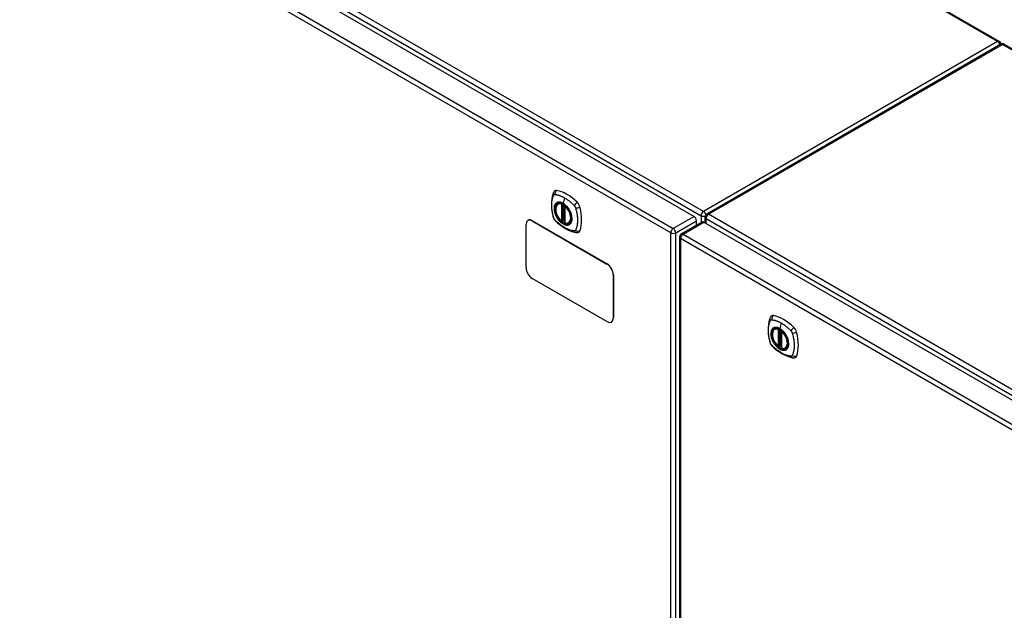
# Model space of a CAD drawing. Header units: inches. Extents: x 584 to 686, y 228 to 319.
# Tile 4 of 11: x 612 to 640, y 275 to 292. Entities that reach past the tile are written whole.
import ezdxf

# ---------------------------------------------------------------- set-up
doc = ezdxf.new("R2010")
doc.units = ezdxf.units.IN
doc.header["$MEASUREMENT"] = 0
doc.layers.add('Visible Edges(ANSI)', color=7, linetype='Continuous', lineweight=25)
doc.layers.add('Visible Tangent Edges(ANSI)', color=7, linetype='Continuous', lineweight=25)

msp = doc.modelspace()

# ---------------------------------------------------------------- linework, layer by layer
at = {"layer": 'Visible Edges(ANSI)'}
for p, q in [((593.979, 317.925), (639.626, 291.571)), ((584.571, 313.389), (630.961, 286.606)), ((639.667, 291.49), (631.322, 286.672)), ((639.766, 291.49), (685.302, 265.2)), ((627.1, 286.965), (627.11, 286.971)), ((627.295, 286.904), (627.295, 286.426)), ((626.249, 286.496), (626.245, 286.494)), ((626.37, 286.481), (628.491, 285.257)), ((626.374, 286.484), (628.495, 285.259)), ((627.226, 286.482), (627.212, 286.474)), ((627.241, 286.479), (627.239, 286.481)), ((627.295, 286.502), (627.254, 286.478)), ((627.413, 286.423), (627.423, 286.429)), ((630.6, 286.109), (631.191, 286.45)), ((631.031, 286.357), (631.031, 286.485)), ((631.24, 286.445), (677.63, 259.662)), ((631.273, 286.426), (631.273, 286.586)), ((626.193, 285.155), (626.193, 286.379)), ((630.551, 286.023), (630.551, 254.408)), ((628.491, 283.624), (626.37, 284.848)), ((628.668, 284.95), (628.668, 283.726)), ((628.672, 284.953), (628.672, 283.728)), ((628.62, 283.614), (628.616, 283.611)), ((633.25, 283.414), (633.26, 283.42)), ((633.444, 283.353), (633.444, 282.875)), ((633.376, 282.931), (633.362, 282.923)), ((633.39, 282.929), (633.388, 282.93)), ((633.444, 282.951), (633.404, 282.928)), ((633.563, 282.872), (633.573, 282.878))]:
    msp.add_line(p, q, dxfattribs=at)
at = {"layer": 'Visible Edges(ANSI)', "flags": 128}
for points in [[(626.966, 287.274), (626.959, 287.253), (626.952, 287.233), (626.947, 287.215), (626.942, 287.196), (626.938, 287.178), (626.933, 287.158), (626.926, 287.118), (626.921, 287.077), (626.917, 287.036), (626.914, 286.994), (626.913, 286.951), (626.914, 286.907), (626.917, 286.863), (626.92, 286.819), (626.926, 286.774), (626.933, 286.729), (626.941, 286.683), (626.951, 286.637), (626.956, 286.614), (626.959, 286.603), (626.963, 286.589)], [(627.004, 287.331), (626.991, 287.317), (626.981, 287.303), (626.972, 287.288), (626.966, 287.274)], [(627.198, 286.475), (627.184, 286.487), (627.171, 286.501), (627.157, 286.515), (627.145, 286.53), (627.132, 286.546), (627.12, 286.562), (627.109, 286.579), (627.098, 286.596), (627.088, 286.614), (627.079, 286.632), (627.07, 286.65), (627.063, 286.669), (627.056, 286.688), (627.049, 286.706), (627.044, 286.725), (627.04, 286.743), (627.036, 286.762), (627.034, 286.78), (627.032, 286.797), (627.032, 286.815), (627.032, 286.831), (627.033, 286.848), (627.036, 286.863), (627.039, 286.878), (627.043, 286.892), (627.048, 286.906), (627.055, 286.918), (627.062, 286.93), (627.07, 286.94), (627.079, 286.95), (627.089, 286.958), (627.1, 286.965)], [(627.352, 286.885), (627.371, 286.863), (627.389, 286.839), (627.406, 286.814), (627.421, 286.789), (627.436, 286.763), (627.449, 286.736), (627.46, 286.709), (627.47, 286.682)], [(626.963, 286.589), (626.967, 286.575), (626.972, 286.562), (626.978, 286.549), (626.985, 286.537), (626.992, 286.525), (627, 286.514), (627.009, 286.503), (627.019, 286.492)], [(627.019, 286.492), (627.028, 286.482), (627.038, 286.473), (627.055, 286.457), (627.089, 286.426), (627.125, 286.396), (627.161, 286.367), (627.197, 286.34), (627.233, 286.315), (627.27, 286.291), (627.308, 286.268), (627.345, 286.248), (627.383, 286.228), (627.421, 286.211), (627.459, 286.196), (627.497, 286.182), (627.535, 286.17), (627.573, 286.161), (627.593, 286.156), (627.603, 286.154), (627.614, 286.152)], [(627.239, 286.481), (627.236, 286.482), (627.233, 286.483), (627.229, 286.483), (627.226, 286.482)], [(627.413, 286.423), (627.401, 286.417), (627.388, 286.412), (627.375, 286.409), (627.361, 286.407), (627.347, 286.407), (627.333, 286.408), (627.318, 286.411), (627.303, 286.415)], [(627.614, 286.152), (627.629, 286.151), (627.646, 286.151), (627.664, 286.153), (627.682, 286.157)], [(633.116, 283.724), (633.108, 283.703), (633.102, 283.683), (633.096, 283.664), (633.092, 283.646), (633.087, 283.627), (633.083, 283.608), (633.076, 283.568), (633.07, 283.527), (633.066, 283.485), (633.064, 283.443), (633.063, 283.4), (633.064, 283.357), (633.066, 283.313), (633.07, 283.268), (633.076, 283.223), (633.082, 283.178), (633.091, 283.132), (633.101, 283.087), (633.106, 283.064), (633.109, 283.052), (633.113, 283.038)], [(633.154, 283.78), (633.141, 283.766), (633.13, 283.752), (633.122, 283.738), (633.116, 283.724)], [(633.348, 282.924), (633.334, 282.937), (633.32, 282.95), (633.307, 282.965), (633.294, 282.98), (633.282, 282.995), (633.27, 283.012), (633.259, 283.028), (633.248, 283.046), (633.238, 283.063), (633.229, 283.082), (633.22, 283.1), (633.212, 283.118), (633.205, 283.137), (633.199, 283.156), (633.194, 283.174), (633.189, 283.193), (633.186, 283.211), (633.183, 283.229), (633.182, 283.247), (633.181, 283.264), (633.182, 283.281), (633.183, 283.297), (633.185, 283.313), (633.189, 283.328), (633.193, 283.342), (633.198, 283.355), (633.204, 283.368), (633.212, 283.379), (633.22, 283.39), (633.229, 283.399), (633.239, 283.407), (633.25, 283.414)], [(633.502, 283.334), (633.521, 283.312), (633.539, 283.289), (633.556, 283.264), (633.571, 283.238), (633.585, 283.212), (633.598, 283.185), (633.61, 283.158), (633.62, 283.131)], [(633.113, 283.038), (633.117, 283.025), (633.122, 283.012), (633.128, 282.999), (633.135, 282.987), (633.142, 282.975), (633.15, 282.963), (633.159, 282.952), (633.168, 282.942)], [(633.168, 282.942), (633.178, 282.932), (633.187, 282.923), (633.205, 282.906), (633.239, 282.876), (633.274, 282.846), (633.31, 282.817), (633.346, 282.79), (633.383, 282.764), (633.42, 282.74), (633.457, 282.718), (633.495, 282.697), (633.533, 282.678), (633.571, 282.661), (633.609, 282.645), (633.647, 282.632), (633.685, 282.62), (633.723, 282.61), (633.742, 282.606), (633.753, 282.604), (633.764, 282.602)], [(633.388, 282.93), (633.386, 282.932), (633.382, 282.933), (633.379, 282.932), (633.376, 282.931)], [(633.563, 282.872), (633.551, 282.866), (633.538, 282.862), (633.525, 282.859), (633.511, 282.857), (633.497, 282.857), (633.483, 282.858), (633.468, 282.86), (633.453, 282.864)], [(633.764, 282.602), (633.779, 282.6), (633.796, 282.6), (633.813, 282.602), (633.831, 282.607)]]:
    msp.add_lwpolyline(points, dxfattribs=at)
at = {"layer": 'Visible Edges(ANSI)'}
for centre, radius, start, end in [((639.577, 291.485), 0.099, 5.2644, 60), ((639.717, 291.404), 0.099, 60, 120), ((627.307, 286.904), 0.0118, 137.3656, 180), ((627.206, 286.484), 0.0118, 229.389, 300), ((627.248, 286.489), 0.0118, 232.1717, 300), ((627.307, 286.426), 0.0118, 180, 253.4446), ((631.372, 286.586), 0.099, 120, 180), ((630.65, 286.023), 0.099, 120, 180), ((633.456, 283.353), 0.0118, 137.3656, 180), ((633.356, 282.933), 0.0118, 229.389, 300), ((633.398, 282.938), 0.0118, 232.1717, 300), ((633.456, 282.875), 0.0118, 180, 253.4446)]:
    msp.add_arc(centre, radius, start, end, dxfattribs=at)
for centre, major_axis, start_param, end_param in [((627.103, 287.185), (-0.089, 0.153), 5.825423, 6.408181), ((627.354, 286.188), (-0.64, 1.108), 5.170151, 5.825423), ((627.249, 286.69), (0.157, -0.273), 2.363977, 7.060801), ((627.605, 286.895), (0.089, -0.153), 1.113034, 2.028558), ((626.867, 287.032), (-0.64, 1.108), 3.599355, 4.254627), ((626.37, 286.277), (-0.125, 0.217), 5.497787, 7.068583), ((626.374, 286.28), (-0.125, 0.217), 5.497787, 6.283185), ((630.961, 286.525), (-0.0495, 0.0857), 3.926991, 5.497787), ((631.24, 286.364), (-0.0495, 0.0857), 5.497787, 6.283185), ((627.605, 286.316), (0.089, -0.153), 6.158189, 6.740947), ((626.37, 285.052), (-0.125, 0.217), 0.785398, 2.356194), ((628.491, 285.052), (0.125, -0.217), 0.785398, 2.356194), ((628.495, 285.055), (-0.125, 0.217), 3.926991, 5.497787), ((628.491, 283.828), (0.125, -0.217), 5.497787, 7.068583), ((628.495, 283.83), (0.125, -0.217), 0, 0.785398), ((633.253, 283.634), (-0.089, 0.153), 5.825423, 6.408181), ((633.504, 282.637), (-0.64, 1.108), 5.170151, 5.825423), ((633.399, 283.139), (0.157, -0.273), 2.363977, 7.060801), ((633.755, 283.345), (0.089, -0.153), 1.113034, 2.028558), ((633.017, 283.481), (-0.64, 1.108), 3.599355, 4.254627), ((633.755, 282.765), (0.089, -0.153), 6.158189, 6.740947)]:
    msp.add_ellipse(centre, major_axis=major_axis, ratio=0.57735, start_param=start_param, end_param=end_param, dxfattribs=at)
for centre in [(627.246, 286.688), (633.395, 283.137)]:
    msp.add_ellipse(centre, major_axis=(-0.16, 0.277), ratio=0.57735, dxfattribs=at)
at = {"layer": 'Visible Tangent Edges(ANSI)'}
for p, q in [((639.577, 291.566), (593.95, 317.908)), ((631.232, 286.748), (584.703, 313.611)), ((584.633, 313.49), (631.162, 286.626)), ((583.981, 313.048), (630.37, 286.265)), ((630.3, 286.144), (583.911, 312.927)), ((639.577, 291.566), (631.232, 286.748)), ((631.372, 286.667), (639.717, 291.485)), ((685.302, 265.166), (639.717, 291.485)), ((627.289, 287.134), (627.245, 286.979)), ((627.198, 286.957), (627.198, 286.479)), ((627.214, 286.957), (627.221, 286.961)), ((627.214, 286.479), (627.214, 286.957)), ((627.226, 286.959), (627.226, 286.486)), ((627.241, 286.486), (627.241, 286.951)), ((627.256, 286.484), (627.256, 286.943)), ((627.298, 286.421), (627.298, 286.899)), ((626.37, 286.481), (626.374, 286.484)), ((627.226, 286.486), (627.214, 286.479)), ((627.295, 286.506), (627.256, 286.484)), ((630.961, 286.606), (630.37, 286.265)), ((630.44, 286.144), (631.031, 286.485)), ((630.65, 286.104), (631.24, 286.445)), ((631.162, 286.626), (631.162, 286.433)), ((631.302, 286.546), (677.831, 259.682)), ((631.302, 286.409), (631.302, 286.546)), ((677.901, 259.803), (631.372, 286.667)), ((630.3, 254.529), (630.3, 286.144)), ((630.44, 254.529), (630.44, 286.144)), ((676.969, 259.2), (630.58, 285.983)), ((630.58, 285.983), (630.58, 254.368)), ((630.65, 286.104), (677.039, 259.321)), ((628.495, 285.259), (628.491, 285.257)), ((628.668, 284.95), (628.672, 284.953)), ((628.672, 283.728), (628.668, 283.726)), ((633.347, 283.406), (633.347, 282.929)), ((633.364, 283.406), (633.371, 283.41)), ((633.364, 282.929), (633.364, 283.406)), ((633.376, 283.409), (633.376, 282.935)), ((633.391, 282.936), (633.391, 283.401)), ((633.438, 283.584), (633.394, 283.428)), ((633.406, 282.933), (633.406, 283.392)), ((633.448, 282.871), (633.448, 283.349)), ((633.376, 282.935), (633.364, 282.929)), ((633.444, 282.955), (633.406, 282.933))]:
    msp.add_line(p, q, dxfattribs=at)
at = {"layer": 'Visible Tangent Edges(ANSI)', "flags": 128}
for points in [[(626.976, 286.574), (626.967, 286.607), (626.959, 286.637), (626.953, 286.667), (626.947, 286.696), (626.941, 286.725), (626.937, 286.755), (626.933, 286.783), (626.929, 286.812), (626.927, 286.84), (626.925, 286.868), (626.924, 286.896), (626.923, 286.923), (626.924, 286.95), (626.925, 286.976), (626.927, 287.002), (626.929, 287.027), (626.933, 287.052), (626.937, 287.076), (626.941, 287.099), (626.947, 287.122), (626.953, 287.144), (626.959, 287.166), (626.967, 287.187), (626.976, 287.209)], [(626.976, 287.209), (626.977, 287.21), (626.977, 287.211), (626.978, 287.211), (626.978, 287.212), (626.979, 287.213), (626.98, 287.214), (626.98, 287.215), (626.981, 287.215), (626.981, 287.216), (626.982, 287.217), (626.982, 287.217), (626.983, 287.218), (626.984, 287.219), (626.984, 287.219), (626.985, 287.22), (626.986, 287.221), (626.986, 287.221), (626.987, 287.222), (626.988, 287.222), (626.989, 287.223), (626.989, 287.223), (626.99, 287.224), (626.991, 287.224), (626.992, 287.225)], [(626.992, 287.225), (626.992, 287.225), (626.993, 287.226), (626.994, 287.226), (626.995, 287.226), (626.996, 287.227), (626.996, 287.227), (626.997, 287.227), (626.998, 287.228), (626.999, 287.228), (627, 287.228), (627.001, 287.229), (627.002, 287.229), (627.002, 287.229), (627.003, 287.229), (627.004, 287.229), (627.005, 287.229), (627.006, 287.23), (627.007, 287.23), (627.008, 287.23), (627.009, 287.23), (627.01, 287.23), (627.011, 287.23), (627.012, 287.23), (627.013, 287.23)], [(627.05, 286.985), (627.041, 286.977), (627.033, 286.968), (627.026, 286.958), (627.019, 286.947), (627.013, 286.935), (627.007, 286.923), (627.003, 286.91), (626.999, 286.896), (626.996, 286.881), (626.994, 286.865), (626.993, 286.849), (626.992, 286.833), (626.993, 286.816), (626.994, 286.798), (626.996, 286.78), (626.999, 286.762), (627.003, 286.744), (627.007, 286.725), (627.013, 286.706), (627.019, 286.688), (627.026, 286.669), (627.033, 286.65), (627.041, 286.632), (627.05, 286.613)], [(627.47, 286.682), (627.488, 286.613), (627.494, 286.548), (627.489, 286.489), (627.473, 286.44), (627.446, 286.402), (627.411, 286.377), (627.367, 286.366), (627.318, 286.37), (627.266, 286.389), (627.212, 286.422), (627.16, 286.466), (627.112, 286.521), (627.07, 286.583), (627.036, 286.65), (627.012, 286.719), (626.999, 286.787), (626.997, 286.85), (627.006, 286.906), (627.026, 286.951), (627.056, 286.984), (627.095, 287.004), (627.141, 287.009), (627.192, 286.999), (627.245, 286.975)], [(627.013, 287.23), (627.026, 287.229), (627.037, 287.227), (627.048, 287.225), (627.059, 287.223), (627.07, 287.221), (627.081, 287.218), (627.092, 287.216), (627.103, 287.213), (627.115, 287.209), (627.126, 287.206), (627.138, 287.202), (627.149, 287.199), (627.161, 287.194), (627.172, 287.19), (627.184, 287.186), (627.195, 287.181), (627.207, 287.176), (627.219, 287.171), (627.23, 287.165), (627.242, 287.159), (627.254, 287.154), (627.265, 287.147), (627.277, 287.141), (627.289, 287.134)], [(627.084, 287.004), (627.082, 287.004), (627.081, 287.003), (627.079, 287.002), (627.078, 287.002), (627.076, 287.001), (627.075, 287), (627.073, 287), (627.072, 286.999), (627.07, 286.998), (627.069, 286.997), (627.068, 286.997), (627.066, 286.996), (627.065, 286.995), (627.063, 286.994), (627.062, 286.993), (627.061, 286.993), (627.059, 286.992), (627.058, 286.991), (627.057, 286.99), (627.055, 286.989), (627.054, 286.988), (627.053, 286.987), (627.052, 286.986), (627.05, 286.985)], [(627.245, 286.979), (627.237, 286.983), (627.23, 286.986), (627.223, 286.99), (627.216, 286.993), (627.208, 286.996), (627.201, 286.999), (627.194, 287.002), (627.187, 287.004), (627.18, 287.006), (627.173, 287.008), (627.166, 287.009), (627.159, 287.011), (627.152, 287.012), (627.146, 287.012), (627.139, 287.013), (627.132, 287.013), (627.126, 287.013), (627.119, 287.012), (627.113, 287.012), (627.107, 287.011), (627.101, 287.009), (627.095, 287.008), (627.089, 287.006), (627.084, 287.004)], [(627.405, 286.818), (627.4, 286.827), (627.394, 286.835), (627.388, 286.844), (627.382, 286.852), (627.376, 286.86), (627.37, 286.868), (627.363, 286.876), (627.357, 286.883), (627.35, 286.891), (627.344, 286.898), (627.337, 286.905), (627.33, 286.912), (627.323, 286.919), (627.316, 286.925), (627.309, 286.931), (627.302, 286.937), (627.295, 286.943), (627.288, 286.949), (627.281, 286.955), (627.274, 286.96), (627.266, 286.965), (627.259, 286.97), (627.252, 286.974), (627.245, 286.979)], [(627.245, 286.975), (627.25, 286.972), (627.254, 286.969), (627.259, 286.967), (627.264, 286.964), (627.268, 286.96), (627.273, 286.957), (627.277, 286.954), (627.282, 286.951), (627.287, 286.947), (627.291, 286.943), (627.296, 286.94), (627.3, 286.936), (627.305, 286.932), (627.309, 286.928), (627.314, 286.924), (627.318, 286.92), (627.323, 286.916), (627.327, 286.912), (627.331, 286.908), (627.336, 286.903), (627.34, 286.899), (627.344, 286.894), (627.348, 286.89), (627.352, 286.885)], [(627.289, 287.134), (627.3, 287.127), (627.312, 287.12), (627.324, 287.113), (627.335, 287.106), (627.347, 287.098), (627.358, 287.09), (627.37, 287.082), (627.382, 287.073), (627.393, 287.065), (627.405, 287.056), (627.416, 287.047), (627.427, 287.038), (627.439, 287.029), (627.45, 287.019), (627.461, 287.009), (627.472, 287), (627.484, 286.99), (627.495, 286.98), (627.506, 286.969), (627.517, 286.959), (627.528, 286.948), (627.539, 286.938), (627.55, 286.927), (627.562, 286.912)], [(627.439, 286.761), (627.437, 286.763), (627.436, 286.766), (627.435, 286.768), (627.434, 286.771), (627.432, 286.773), (627.431, 286.775), (627.43, 286.778), (627.428, 286.78), (627.427, 286.783), (627.426, 286.785), (627.424, 286.788), (627.423, 286.79), (627.421, 286.792), (627.42, 286.795), (627.419, 286.797), (627.417, 286.799), (627.416, 286.802), (627.414, 286.804), (627.413, 286.807), (627.411, 286.809), (627.41, 286.811), (627.408, 286.814), (627.407, 286.816), (627.405, 286.818)], [(627.439, 286.389), (627.448, 286.397), (627.456, 286.406), (627.464, 286.416), (627.47, 286.427), (627.477, 286.439), (627.482, 286.451), (627.487, 286.465), (627.49, 286.479), (627.493, 286.493), (627.495, 286.509), (627.497, 286.525), (627.497, 286.541), (627.497, 286.559), (627.495, 286.576), (627.493, 286.594), (627.49, 286.612), (627.487, 286.63), (627.482, 286.649), (627.477, 286.668), (627.47, 286.687), (627.464, 286.705), (627.456, 286.724), (627.448, 286.742), (627.439, 286.761)], [(627.562, 286.912), (627.564, 286.91), (627.566, 286.908), (627.568, 286.906), (627.57, 286.903), (627.572, 286.901), (627.574, 286.898), (627.576, 286.896), (627.577, 286.893), (627.579, 286.891), (627.581, 286.888), (627.582, 286.886), (627.584, 286.883), (627.585, 286.88), (627.587, 286.878), (627.588, 286.875), (627.59, 286.872), (627.591, 286.869), (627.592, 286.867), (627.593, 286.864), (627.595, 286.861), (627.596, 286.858), (627.597, 286.855), (627.598, 286.852), (627.599, 286.85)], [(627.599, 286.85), (627.609, 286.817), (627.616, 286.787), (627.623, 286.758), (627.629, 286.728), (627.635, 286.699), (627.64, 286.67), (627.644, 286.641), (627.648, 286.612), (627.65, 286.584), (627.652, 286.556), (627.654, 286.529), (627.654, 286.501), (627.654, 286.475), (627.652, 286.448), (627.65, 286.423), (627.648, 286.397), (627.644, 286.373), (627.64, 286.349), (627.635, 286.325), (627.629, 286.302), (627.623, 286.28), (627.616, 286.258), (627.609, 286.237), (627.599, 286.215)], [(627.013, 286.511), (627.011, 286.514), (627.009, 286.516), (627.007, 286.518), (627.005, 286.521), (627.003, 286.523), (627.002, 286.526), (627, 286.528), (626.998, 286.531), (626.996, 286.533), (626.995, 286.536), (626.993, 286.538), (626.992, 286.541), (626.99, 286.544), (626.989, 286.546), (626.987, 286.549), (626.986, 286.552), (626.984, 286.555), (626.983, 286.557), (626.982, 286.56), (626.981, 286.563), (626.98, 286.566), (626.978, 286.569), (626.977, 286.571), (626.976, 286.574)], [(627.562, 286.194), (627.539, 286.197), (627.517, 286.201), (627.495, 286.206), (627.472, 286.212), (627.45, 286.218), (627.427, 286.226), (627.405, 286.234), (627.382, 286.244), (627.359, 286.254), (627.335, 286.265), (627.312, 286.278), (627.289, 286.291), (627.265, 286.305), (627.242, 286.319), (627.219, 286.335), (627.195, 286.351), (627.172, 286.369), (627.149, 286.386), (627.126, 286.405), (627.104, 286.425), (627.081, 286.445), (627.059, 286.465), (627.037, 286.486), (627.013, 286.511)], [(627.05, 286.613), (627.052, 286.611), (627.053, 286.608), (627.054, 286.606), (627.055, 286.603), (627.057, 286.601), (627.058, 286.599), (627.059, 286.596), (627.061, 286.594), (627.062, 286.591), (627.063, 286.589), (627.065, 286.586), (627.066, 286.584), (627.068, 286.582), (627.069, 286.579), (627.07, 286.577), (627.072, 286.575), (627.073, 286.572), (627.075, 286.57), (627.076, 286.567), (627.078, 286.565), (627.079, 286.563), (627.081, 286.56), (627.082, 286.558), (627.084, 286.556)], [(627.084, 286.556), (627.095, 286.539), (627.107, 286.522), (627.119, 286.506), (627.132, 286.491), (627.146, 286.476), (627.159, 286.462), (627.173, 286.449), (627.187, 286.437), (627.201, 286.425), (627.216, 286.414), (627.23, 286.405), (627.245, 286.396), (627.259, 286.388), (627.274, 286.381), (627.288, 286.375), (627.302, 286.37), (627.316, 286.366), (627.33, 286.364), (627.344, 286.362), (627.357, 286.361), (627.37, 286.362), (627.382, 286.364), (627.394, 286.366), (627.405, 286.37)], [(627.226, 286.484), (627.226, 286.484), (627.226, 286.484), (627.226, 286.483), (627.226, 286.483), (627.225, 286.483), (627.225, 286.483), (627.225, 286.483), (627.225, 286.483), (627.225, 286.482), (627.225, 286.482), (627.225, 286.482), (627.225, 286.482), (627.225, 286.482), (627.225, 286.482), (627.225, 286.482), (627.225, 286.482), (627.225, 286.482), (627.225, 286.482), (627.225, 286.482), (627.226, 286.482), (627.226, 286.482), (627.226, 286.482), (627.226, 286.482), (627.226, 286.482)], [(627.226, 286.486), (627.226, 286.486), (627.226, 286.485), (627.226, 286.485), (627.226, 286.485), (627.226, 286.485), (627.226, 286.485), (627.226, 286.485), (627.226, 286.485), (627.226, 286.485), (627.226, 286.485), (627.226, 286.485), (627.226, 286.485), (627.226, 286.485), (627.226, 286.485), (627.226, 286.485), (627.226, 286.485), (627.226, 286.484), (627.226, 286.484), (627.226, 286.484), (627.226, 286.484), (627.226, 286.484), (627.226, 286.484), (627.226, 286.484), (627.226, 286.484)], [(627.226, 286.482), (627.226, 286.482), (627.226, 286.482), (627.226, 286.482), (627.226, 286.482), (627.226, 286.482), (627.226, 286.482), (627.226, 286.482), (627.226, 286.482), (627.226, 286.482), (627.226, 286.482), (627.226, 286.482), (627.226, 286.482), (627.226, 286.482), (627.226, 286.482), (627.226, 286.482), (627.226, 286.482), (627.226, 286.482), (627.226, 286.482), (627.226, 286.482), (627.226, 286.482), (627.226, 286.482), (627.226, 286.482), (627.226, 286.482), (627.226, 286.482)], [(627.239, 286.481), (627.239, 286.481), (627.239, 286.481), (627.239, 286.481), (627.239, 286.481), (627.239, 286.481), (627.239, 286.48), (627.239, 286.48), (627.239, 286.48), (627.239, 286.48), (627.239, 286.48), (627.239, 286.48), (627.239, 286.48), (627.239, 286.48), (627.239, 286.48), (627.24, 286.48), (627.24, 286.48), (627.24, 286.48), (627.24, 286.48), (627.24, 286.48), (627.24, 286.48), (627.24, 286.48), (627.24, 286.48), (627.24, 286.48), (627.24, 286.48)], [(627.24, 286.48), (627.24, 286.48), (627.24, 286.48), (627.24, 286.48), (627.24, 286.48), (627.24, 286.48), (627.24, 286.48), (627.24, 286.48), (627.24, 286.481), (627.24, 286.481), (627.24, 286.481), (627.24, 286.481), (627.24, 286.481), (627.24, 286.481), (627.241, 286.481), (627.241, 286.481), (627.241, 286.482), (627.241, 286.482), (627.241, 286.482), (627.241, 286.482), (627.241, 286.482), (627.241, 286.482), (627.241, 286.483), (627.241, 286.483), (627.241, 286.483)], [(627.241, 286.483), (627.241, 286.483), (627.241, 286.483), (627.241, 286.483), (627.241, 286.484), (627.241, 286.484), (627.241, 286.484), (627.241, 286.484), (627.241, 286.484), (627.241, 286.484), (627.241, 286.484), (627.241, 286.485), (627.241, 286.485), (627.241, 286.485), (627.241, 286.485), (627.241, 286.485), (627.241, 286.485), (627.241, 286.485), (627.241, 286.485), (627.241, 286.486), (627.241, 286.486), (627.241, 286.486), (627.241, 286.486), (627.241, 286.486), (627.241, 286.486)], [(627.405, 286.37), (627.407, 286.37), (627.408, 286.371), (627.41, 286.372), (627.411, 286.372), (627.413, 286.373), (627.414, 286.374), (627.416, 286.374), (627.417, 286.375), (627.419, 286.376), (627.42, 286.377), (627.421, 286.377), (627.423, 286.378), (627.424, 286.379), (627.426, 286.38), (627.427, 286.381), (627.428, 286.382), (627.43, 286.382), (627.431, 286.383), (627.432, 286.384), (627.434, 286.385), (627.435, 286.386), (627.436, 286.387), (627.437, 286.388), (627.439, 286.389)], [(627.599, 286.215), (627.598, 286.213), (627.597, 286.212), (627.596, 286.21), (627.595, 286.209), (627.593, 286.207), (627.592, 286.206), (627.591, 286.205), (627.59, 286.203), (627.588, 286.202), (627.587, 286.201), (627.585, 286.2), (627.584, 286.199), (627.582, 286.198), (627.581, 286.198), (627.579, 286.197), (627.577, 286.196), (627.576, 286.196), (627.574, 286.195), (627.572, 286.195), (627.57, 286.194), (627.568, 286.194), (627.566, 286.194), (627.564, 286.194), (627.562, 286.194)], [(633.126, 283.024), (633.117, 283.057), (633.109, 283.086), (633.102, 283.116), (633.096, 283.146), (633.091, 283.175), (633.086, 283.204), (633.082, 283.233), (633.079, 283.262), (633.076, 283.29), (633.075, 283.318), (633.073, 283.346), (633.073, 283.373), (633.073, 283.399), (633.075, 283.426), (633.076, 283.451), (633.079, 283.477), (633.082, 283.501), (633.086, 283.525), (633.091, 283.549), (633.096, 283.572), (633.102, 283.594), (633.109, 283.616), (633.117, 283.637), (633.126, 283.658)], [(633.126, 283.658), (633.127, 283.659), (633.127, 283.66), (633.128, 283.661), (633.128, 283.662), (633.129, 283.662), (633.129, 283.663), (633.13, 283.664), (633.13, 283.665), (633.131, 283.665), (633.132, 283.666), (633.132, 283.667), (633.133, 283.668), (633.133, 283.668), (633.134, 283.669), (633.135, 283.67), (633.135, 283.67), (633.136, 283.671), (633.137, 283.671), (633.138, 283.672), (633.138, 283.672), (633.139, 283.673), (633.14, 283.673), (633.141, 283.674), (633.141, 283.674)], [(633.141, 283.674), (633.142, 283.675), (633.143, 283.675), (633.144, 283.676), (633.144, 283.676), (633.145, 283.676), (633.146, 283.677), (633.147, 283.677), (633.148, 283.677), (633.149, 283.678), (633.149, 283.678), (633.15, 283.678), (633.151, 283.678), (633.152, 283.678), (633.153, 283.679), (633.154, 283.679), (633.155, 283.679), (633.156, 283.679), (633.157, 283.679), (633.158, 283.679), (633.159, 283.679), (633.16, 283.679), (633.161, 283.679), (633.162, 283.679), (633.162, 283.679)], [(633.162, 283.679), (633.175, 283.679), (633.186, 283.677), (633.197, 283.675), (633.208, 283.673), (633.219, 283.67), (633.231, 283.668), (633.242, 283.665), (633.253, 283.662), (633.265, 283.659), (633.276, 283.656), (633.287, 283.652), (633.299, 283.648), (633.31, 283.644), (633.322, 283.64), (633.333, 283.635), (633.345, 283.63), (633.357, 283.625), (633.368, 283.62), (633.38, 283.615), (633.392, 283.609), (633.403, 283.603), (633.415, 283.597), (633.427, 283.59), (633.438, 283.584)], [(633.2, 283.434), (633.191, 283.426), (633.183, 283.417), (633.175, 283.407), (633.168, 283.397), (633.162, 283.385), (633.157, 283.372), (633.152, 283.359), (633.149, 283.345), (633.146, 283.33), (633.144, 283.315), (633.143, 283.299), (633.142, 283.282), (633.143, 283.265), (633.144, 283.248), (633.146, 283.23), (633.149, 283.212), (633.153, 283.193), (633.157, 283.175), (633.162, 283.156), (633.168, 283.137), (633.175, 283.118), (633.183, 283.1), (633.191, 283.081), (633.2, 283.063)], [(633.62, 283.131), (633.637, 283.063), (633.644, 282.997), (633.639, 282.939), (633.623, 282.889), (633.596, 282.851), (633.56, 282.826), (633.517, 282.816), (633.468, 282.82), (633.415, 282.839), (633.362, 282.871), (633.31, 282.916), (633.262, 282.971), (633.22, 283.033), (633.186, 283.1), (633.162, 283.169), (633.149, 283.237), (633.146, 283.3), (633.156, 283.355), (633.176, 283.4), (633.206, 283.434), (633.245, 283.453), (633.291, 283.458), (633.342, 283.448), (633.395, 283.424)], [(633.233, 283.454), (633.232, 283.453), (633.23, 283.452), (633.229, 283.452), (633.227, 283.451), (633.226, 283.45), (633.224, 283.45), (633.223, 283.449), (633.221, 283.448), (633.22, 283.448), (633.219, 283.447), (633.217, 283.446), (633.216, 283.445), (633.214, 283.445), (633.213, 283.444), (633.212, 283.443), (633.21, 283.442), (633.209, 283.441), (633.208, 283.44), (633.206, 283.439), (633.205, 283.438), (633.204, 283.437), (633.203, 283.436), (633.201, 283.435), (633.2, 283.434)], [(633.394, 283.428), (633.387, 283.432), (633.38, 283.436), (633.373, 283.439), (633.365, 283.443), (633.358, 283.446), (633.351, 283.449), (633.344, 283.451), (633.337, 283.454), (633.33, 283.456), (633.323, 283.457), (633.316, 283.459), (633.309, 283.46), (633.302, 283.461), (633.295, 283.462), (633.289, 283.462), (633.282, 283.462), (633.275, 283.462), (633.269, 283.462), (633.263, 283.461), (633.257, 283.46), (633.251, 283.459), (633.245, 283.457), (633.239, 283.456), (633.233, 283.454)], [(633.555, 283.268), (633.549, 283.276), (633.544, 283.285), (633.538, 283.293), (633.532, 283.301), (633.526, 283.309), (633.519, 283.317), (633.513, 283.325), (633.507, 283.333), (633.5, 283.34), (633.493, 283.347), (633.487, 283.354), (633.48, 283.361), (633.473, 283.368), (633.466, 283.374), (633.459, 283.381), (633.452, 283.387), (633.445, 283.393), (633.438, 283.399), (633.431, 283.404), (633.423, 283.409), (633.416, 283.414), (633.409, 283.419), (633.402, 283.424), (633.394, 283.428)], [(633.395, 283.424), (633.399, 283.422), (633.404, 283.419), (633.409, 283.416), (633.413, 283.413), (633.418, 283.41), (633.423, 283.407), (633.427, 283.403), (633.432, 283.4), (633.436, 283.397), (633.441, 283.393), (633.445, 283.389), (633.45, 283.386), (633.454, 283.382), (633.459, 283.378), (633.463, 283.374), (633.468, 283.37), (633.472, 283.366), (633.477, 283.361), (633.481, 283.357), (633.485, 283.353), (633.49, 283.348), (633.494, 283.344), (633.498, 283.339), (633.502, 283.334)], [(633.438, 283.584), (633.45, 283.577), (633.462, 283.57), (633.473, 283.563), (633.485, 283.555), (633.497, 283.547), (633.508, 283.539), (633.52, 283.531), (633.531, 283.523), (633.543, 283.514), (633.554, 283.505), (633.566, 283.497), (633.577, 283.487), (633.588, 283.478), (633.6, 283.469), (633.611, 283.459), (633.622, 283.449), (633.633, 283.439), (633.644, 283.429), (633.656, 283.419), (633.667, 283.408), (633.678, 283.398), (633.688, 283.387), (633.699, 283.376), (633.712, 283.362)], [(633.712, 283.362), (633.714, 283.36), (633.716, 283.357), (633.718, 283.355), (633.72, 283.353), (633.722, 283.35), (633.723, 283.348), (633.725, 283.345), (633.727, 283.343), (633.729, 283.34), (633.73, 283.338), (633.732, 283.335), (633.733, 283.332), (633.735, 283.33), (633.736, 283.327), (633.738, 283.324), (633.739, 283.322), (633.741, 283.319), (633.742, 283.316), (633.743, 283.313), (633.744, 283.31), (633.745, 283.308), (633.746, 283.305), (633.747, 283.302), (633.748, 283.299)], [(633.2, 283.063), (633.201, 283.06), (633.203, 283.058), (633.204, 283.055), (633.205, 283.053), (633.206, 283.051), (633.208, 283.048), (633.209, 283.046), (633.21, 283.043), (633.212, 283.041), (633.213, 283.038), (633.214, 283.036), (633.216, 283.034), (633.217, 283.031), (633.219, 283.029), (633.22, 283.026), (633.221, 283.024), (633.223, 283.022), (633.224, 283.019), (633.226, 283.017), (633.227, 283.015), (633.229, 283.012), (633.23, 283.01), (633.232, 283.007), (633.233, 283.005)], [(633.588, 283.21), (633.587, 283.213), (633.586, 283.215), (633.585, 283.218), (633.583, 283.22), (633.582, 283.222), (633.581, 283.225), (633.579, 283.227), (633.578, 283.23), (633.577, 283.232), (633.575, 283.235), (633.574, 283.237), (633.572, 283.239), (633.571, 283.242), (633.57, 283.244), (633.568, 283.247), (633.567, 283.249), (633.565, 283.251), (633.564, 283.254), (633.563, 283.256), (633.561, 283.258), (633.56, 283.261), (633.558, 283.263), (633.557, 283.265), (633.555, 283.268)], [(633.588, 282.839), (633.597, 282.847), (633.606, 282.856), (633.613, 282.866), (633.62, 282.877), (633.626, 282.888), (633.632, 282.901), (633.636, 282.914), (633.64, 282.928), (633.643, 282.943), (633.645, 282.958), (633.646, 282.974), (633.647, 282.991), (633.646, 283.008), (633.645, 283.026), (633.643, 283.043), (633.64, 283.062), (633.636, 283.08), (633.632, 283.099), (633.626, 283.117), (633.62, 283.136), (633.613, 283.155), (633.606, 283.173), (633.597, 283.192), (633.588, 283.21)], [(633.748, 283.299), (633.758, 283.266), (633.766, 283.236), (633.773, 283.207), (633.779, 283.178), (633.785, 283.148), (633.79, 283.119), (633.794, 283.09), (633.797, 283.062), (633.8, 283.034), (633.802, 283.006), (633.803, 282.978), (633.804, 282.951), (633.803, 282.924), (633.802, 282.898), (633.8, 282.872), (633.797, 282.847), (633.794, 282.822), (633.789, 282.798), (633.785, 282.774), (633.779, 282.751), (633.773, 282.729), (633.766, 282.707), (633.758, 282.686), (633.748, 282.664)], [(633.162, 282.961), (633.161, 282.963), (633.159, 282.965), (633.157, 282.968), (633.155, 282.97), (633.153, 282.973), (633.151, 282.975), (633.15, 282.977), (633.148, 282.98), (633.146, 282.983), (633.144, 282.985), (633.143, 282.988), (633.141, 282.99), (633.14, 282.993), (633.138, 282.996), (633.137, 282.999), (633.135, 283.001), (633.134, 283.004), (633.133, 283.007), (633.132, 283.01), (633.13, 283.012), (633.129, 283.015), (633.128, 283.018), (633.127, 283.021), (633.126, 283.024)], [(633.712, 282.644), (633.688, 282.646), (633.667, 282.65), (633.644, 282.655), (633.622, 282.661), (633.6, 282.668), (633.577, 282.675), (633.554, 282.684), (633.531, 282.693), (633.508, 282.704), (633.485, 282.715), (633.462, 282.727), (633.438, 282.74), (633.415, 282.754), (633.392, 282.769), (633.368, 282.784), (633.345, 282.801), (633.322, 282.818), (633.299, 282.836), (633.276, 282.855), (633.253, 282.874), (633.231, 282.894), (633.208, 282.915), (633.186, 282.936), (633.162, 282.961)], [(633.233, 283.005), (633.245, 282.988), (633.257, 282.972), (633.269, 282.956), (633.282, 282.941), (633.295, 282.926), (633.309, 282.912), (633.323, 282.899), (633.337, 282.886), (633.351, 282.875), (633.365, 282.864), (633.38, 282.854), (633.395, 282.845), (633.409, 282.837), (633.424, 282.83), (633.438, 282.825), (633.452, 282.82), (633.466, 282.816), (633.48, 282.813), (633.494, 282.811), (633.507, 282.811), (633.52, 282.811), (633.532, 282.813), (633.544, 282.816), (633.555, 282.819)], [(633.376, 282.935), (633.376, 282.935), (633.376, 282.935), (633.376, 282.935), (633.376, 282.935), (633.376, 282.935), (633.376, 282.935), (633.376, 282.935), (633.376, 282.935), (633.376, 282.934), (633.376, 282.934), (633.376, 282.934), (633.375, 282.934), (633.375, 282.934), (633.375, 282.934), (633.375, 282.934), (633.375, 282.934), (633.375, 282.934), (633.375, 282.934), (633.375, 282.934), (633.375, 282.934), (633.375, 282.934), (633.375, 282.934), (633.375, 282.934), (633.375, 282.933)], [(633.375, 282.933), (633.375, 282.933), (633.375, 282.933), (633.375, 282.933), (633.375, 282.933), (633.375, 282.933), (633.375, 282.932), (633.375, 282.932), (633.375, 282.932), (633.375, 282.932), (633.375, 282.932), (633.375, 282.932), (633.375, 282.932), (633.375, 282.931), (633.375, 282.931), (633.375, 282.931), (633.375, 282.931), (633.375, 282.931), (633.375, 282.931), (633.375, 282.931), (633.375, 282.931), (633.375, 282.931), (633.375, 282.931), (633.375, 282.931), (633.375, 282.931)], [(633.375, 282.931), (633.375, 282.931), (633.375, 282.931), (633.375, 282.931), (633.375, 282.931), (633.375, 282.931), (633.375, 282.931), (633.375, 282.931), (633.375, 282.931), (633.375, 282.931), (633.375, 282.931), (633.375, 282.931), (633.375, 282.931), (633.376, 282.931), (633.376, 282.931), (633.376, 282.931), (633.376, 282.931), (633.376, 282.931), (633.376, 282.931), (633.376, 282.931), (633.376, 282.931), (633.376, 282.931), (633.376, 282.931), (633.376, 282.931), (633.376, 282.931)], [(633.388, 282.93), (633.389, 282.93), (633.389, 282.93), (633.389, 282.93), (633.389, 282.93), (633.389, 282.93), (633.389, 282.93), (633.389, 282.93), (633.389, 282.93), (633.389, 282.93), (633.389, 282.93), (633.389, 282.93), (633.389, 282.93), (633.389, 282.93), (633.389, 282.93), (633.389, 282.93), (633.389, 282.93), (633.389, 282.93), (633.389, 282.93), (633.389, 282.93), (633.39, 282.93), (633.39, 282.93), (633.39, 282.93), (633.39, 282.93), (633.39, 282.93)], [(633.39, 282.93), (633.39, 282.93), (633.39, 282.93), (633.39, 282.93), (633.39, 282.93), (633.39, 282.93), (633.39, 282.93), (633.39, 282.93), (633.39, 282.93), (633.39, 282.93), (633.39, 282.93), (633.39, 282.93), (633.39, 282.931), (633.39, 282.931), (633.39, 282.931), (633.39, 282.931), (633.39, 282.931), (633.39, 282.931), (633.39, 282.931), (633.39, 282.932), (633.39, 282.932), (633.391, 282.932), (633.391, 282.932), (633.391, 282.932), (633.391, 282.932)], [(633.391, 282.932), (633.391, 282.933), (633.391, 282.933), (633.391, 282.933), (633.391, 282.933), (633.391, 282.933), (633.391, 282.933), (633.391, 282.933), (633.391, 282.934), (633.391, 282.934), (633.391, 282.934), (633.391, 282.934), (633.391, 282.934), (633.391, 282.934), (633.391, 282.934), (633.391, 282.935), (633.391, 282.935), (633.391, 282.935), (633.391, 282.935), (633.391, 282.935), (633.391, 282.935), (633.391, 282.935), (633.391, 282.936), (633.391, 282.936), (633.391, 282.936)], [(633.555, 282.819), (633.557, 282.82), (633.558, 282.821), (633.56, 282.821), (633.561, 282.822), (633.562, 282.822), (633.564, 282.823), (633.565, 282.824), (633.567, 282.825), (633.568, 282.825), (633.57, 282.826), (633.571, 282.827), (633.572, 282.828), (633.574, 282.828), (633.575, 282.829), (633.577, 282.83), (633.578, 282.831), (633.579, 282.832), (633.581, 282.833), (633.582, 282.834), (633.583, 282.835), (633.585, 282.836), (633.586, 282.837), (633.587, 282.838), (633.588, 282.839)], [(633.748, 282.664), (633.747, 282.663), (633.746, 282.661), (633.745, 282.66), (633.744, 282.658), (633.743, 282.657), (633.742, 282.655), (633.741, 282.654), (633.739, 282.653), (633.738, 282.652), (633.737, 282.651), (633.735, 282.65), (633.734, 282.649), (633.732, 282.648), (633.73, 282.647), (633.729, 282.646), (633.727, 282.646), (633.725, 282.645), (633.723, 282.645), (633.722, 282.644), (633.72, 282.644), (633.718, 282.644), (633.716, 282.644), (633.714, 282.644), (633.712, 282.644)]]:
    msp.add_lwpolyline(points, dxfattribs=at)
at = {"layer": 'Visible Tangent Edges(ANSI)'}
for centre, major_axis, ratio, start_param, end_param in [((639.577, 291.485), (0.0495, 0.0857), 0.57735, 0, 0.785398), ((639.577, 291.485), (0.0495, -0.0857), 0.57735, 1.143718, 2.356194), ((639.717, 291.404), (-0.0495, 0.0857), 0.57735, 5.497787, 6.283185), ((639.717, 291.404), (0.0495, 0.0857), 0.57735, 0, 0.785398), ((627.077, 287.232), (-0.11, 0.042), 0.704518, 0, 0.765179), ((627.103, 287.248), (0.027, 0.115), 0.753705, 0.761071, 1.898341), ((627.248, 286.689), (-0.173, 0.3), 0.57735, 5.055237, 10.652726), ((627.248, 286.689), (-0.151, 0.261), 0.57735, 5.735752, 8.401415), ((627.256, 286.694), (-0.156, 0.271), 0.57735, 6.166197, 6.283185), ((627.206, 286.962), (-0.0034, -0.0113), 0.697177, 4.264021, 5.346931), ((627.248, 286.979), (-0.00246, -0.00426), 0.57735, 5.126896, 6.141288), ((627.633, 286.942), (0.0787, 0.088), 0.341266, 1.05898, 2.19625), ((627.206, 286.962), (-0.0118, 0), 0.57735, 0.785398, 2.356194), ((627.206, 286.962), (0.0059, -0.0102), 0.57735, 0.785398, 1.517295), ((627.307, 286.904), (-0.0118, 0), 0.57735, 0, 0.785398), ((627.307, 286.904), (0.00769, 0.00897), 0.424984, 1.537927, 2.449935), ((627.248, 286.689), (0.151, -0.261), 0.57735, 5.735752, 8.401415), ((627.66, 286.896), (0.116, 0.024), 0.341266, 4.086935, 5.224206), ((631.232, 286.667), (0.0495, 0.0857), 0.57735, 0.785398, 2.356194), ((631.232, 286.667), (-0.0495, 0.0857), 0.57735, 4.23253, 5.497787), ((627.077, 286.621), (-0.114, -0.032), 0.390453, 0, 0.392125), ((627.103, 286.575), (-0.0849, -0.0822), 0.390453, 5.89106, 6.283185), ((627.206, 286.484), (-0.00769, -0.00897), 0.424984, 5.591528, 6.283185), ((627.206, 286.484), (0.0118, 0), 0.57735, 3.926991, 5.497787), ((627.206, 286.484), (0.0059, -0.0102), 0.57735, 0, 0.785398), ((627.234, 286.481), (-0.0118, 0), 0.57735, 4.088863, 5.497787), ((627.234, 286.478), (-0.0116, 0.0022), 0.653911, 4.189362, 5.615943), ((627.232, 286.472), (-0.0092, 0.00741), 0.983841, 4.634609, 5.950564), ((627.248, 286.489), (-0.00724, -0.00933), 0.470841, 6.079443, 6.283185), ((627.248, 286.489), (0.0118, 0), 0.57735, 4.073452, 5.497787), ((627.248, 286.489), (0.0059, -0.0102), 0.57735, 0, 0.785398), ((627.307, 286.426), (-0.0118, 0), 0.57735, 0, 0.785398), ((627.307, 286.426), (-0.0034, -0.0113), 0.697177, 5.346931, 6.283185), ((627.256, 286.694), (0.156, -0.271), 0.57735, 0, 0.116988), ((631.232, 286.667), (-0.099, 0), 0.57735, 0.785398, 2.050655), ((631.372, 286.586), (-0.099, 0), 0.57735, 0, 0.785398), ((631.372, 286.586), (-0.0495, -0.0857), 0.57735, 3.926991, 5.497787), ((631.372, 286.586), (-0.0495, 0.0857), 0.57735, 5.497787, 6.283185), ((627.633, 286.269), (-0.019, -0.117), 0.704518, 5.518007, 6.283185), ((627.66, 286.284), (0.113, -0.035), 0.753705, 4.384844, 5.522115), ((630.37, 286.184), (0.0495, 0.0857), 0.57735, 0.785398, 2.356194), ((630.37, 286.184), (-0.099, 0), 0.57735, 0.785398, 2.356194), ((630.37, 286.184), (-0.0495, 0.0857), 0.57735, 3.926991, 5.497787), ((630.65, 286.023), (-0.099, 0), 0.57735, 0, 0.785398), ((630.65, 286.023), (-0.0495, -0.0857), 0.57735, 3.926991, 5.497787), ((630.65, 286.023), (-0.0495, 0.0857), 0.57735, 5.497787, 6.283185), ((633.226, 283.682), (-0.11, 0.042), 0.704518, 0, 0.765179), ((633.253, 283.697), (0.027, 0.115), 0.753705, 0.761071, 1.898341), ((633.398, 283.139), (-0.173, 0.3), 0.57735, 5.055237, 10.652726), ((633.398, 283.139), (-0.151, 0.261), 0.57735, 5.735752, 8.401415), ((633.406, 283.143), (-0.156, 0.271), 0.57735, 6.166197, 6.283185), ((633.356, 283.411), (-0.0034, -0.0113), 0.697177, 4.264021, 5.346931), ((633.356, 283.411), (-0.0118, 0), 0.57735, 0.785398, 2.356194), ((633.356, 283.411), (0.0059, -0.0102), 0.57735, 0.785398, 1.517295), ((633.398, 283.428), (-0.00246, -0.00426), 0.57735, 5.126896, 6.141288), ((633.456, 283.353), (-0.0118, 0), 0.57735, 0, 0.785398), ((633.456, 283.353), (0.00769, 0.00897), 0.424984, 1.537927, 2.449935), ((633.398, 283.139), (0.151, -0.261), 0.57735, 5.735752, 8.401415), ((633.782, 283.392), (0.0787, 0.088), 0.341266, 1.05898, 2.19625), ((633.809, 283.345), (0.116, 0.024), 0.341266, 4.086935, 5.224206), ((633.226, 283.071), (-0.114, -0.032), 0.390453, 0, 0.392125), ((633.253, 283.024), (-0.0849, -0.0822), 0.390453, 5.89106, 6.283185), ((633.356, 282.933), (0.0118, 0), 0.57735, 3.926991, 5.497787), ((633.356, 282.933), (-0.00769, -0.00897), 0.424984, 5.591528, 6.283185), ((633.356, 282.933), (0.0059, -0.0102), 0.57735, 0, 0.785398), ((633.384, 282.927), (-0.0116, 0.0022), 0.653911, 4.189362, 5.615943), ((633.382, 282.921), (-0.0092, 0.00741), 0.983841, 4.634609, 5.950564), ((633.384, 282.93), (-0.0118, 0), 0.57735, 4.088863, 5.497787), ((633.398, 282.938), (-0.00724, -0.00933), 0.470841, 6.079443, 6.283185), ((633.398, 282.938), (0.0118, 0), 0.57735, 4.073452, 5.497787), ((633.398, 282.938), (0.0059, -0.0102), 0.57735, 0, 0.785398), ((633.456, 282.875), (-0.0118, 0), 0.57735, 0, 0.785398), ((633.456, 282.875), (-0.0034, -0.0113), 0.697177, 5.346931, 6.283185), ((633.406, 283.143), (0.156, -0.271), 0.57735, 0, 0.116988), ((633.782, 282.718), (-0.019, -0.117), 0.704518, 5.518007, 6.283185), ((633.809, 282.734), (0.113, -0.035), 0.753705, 4.384844, 5.522115)]:
    msp.add_ellipse(centre, major_axis=major_axis, ratio=ratio, start_param=start_param, end_param=end_param, dxfattribs=at)
for centre, major_axis in [((627.249, 286.69), (0.171, -0.296)), ((627.246, 286.688), (-0.163, 0.282)), ((627.246, 286.688), (0.162, -0.281)), ((633.399, 283.139), (0.171, -0.296)), ((633.396, 283.137), (-0.163, 0.282)), ((633.395, 283.137), (0.162, -0.281))]:
    msp.add_ellipse(centre, major_axis=major_axis, ratio=0.57735, dxfattribs=at)

doc.saveas('drawing.dxf')
